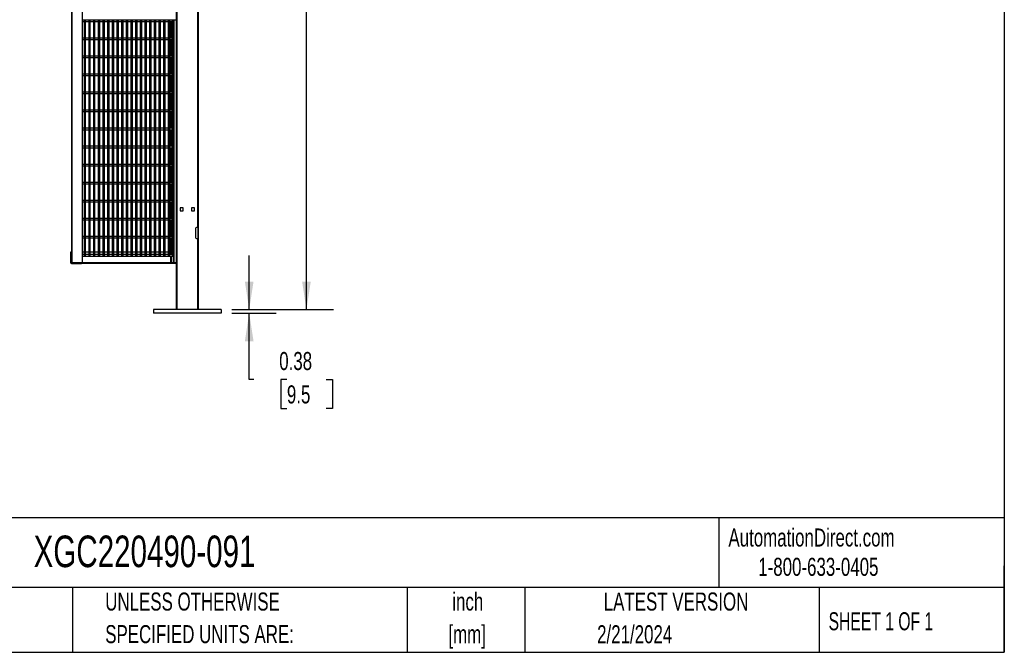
# Model space of a CAD drawing. Header units: inches. Extents: x 0.2 to 10.8, y 0.2 to 8.2.
# Tile 36 of 62: x 6.2 to 10.8, y 0.2 to 3.2. Entities that reach past the tile are written whole.
import ezdxf

# ---------------------------------------------------------------- set-up
doc = ezdxf.new("R2010")
doc.units = ezdxf.units.IN
doc.header["$MEASUREMENT"] = 0
doc.layers.add('DIMENSIONS', color=140, linetype='Continuous', lineweight=25)
doc.layers.add('TEXT', color=140, linetype='Continuous', lineweight=25)
doc.styles.add('SLDTEXTSTYLE0', font='TXT', dxfattribs={"width": 0.7})
doc.styles.add('SLDTEXTSTYLE1', font='TXT', dxfattribs={"width": 0.65})
doc.dimstyles.new('SLDDIMSTYLE2', dxfattribs={"dimtxt": 0.084961, "dimasz": 0.13, "dimexe": 0, "dimexo": 0.0625, "dimgap": 0.02124, "dimtad": 0, "dimtih": 1, "dimtoh": 1, "dimlfac": 24, "dimrnd": 1e-09, "dimzin": 12, "dimdsep": 46, "dimtxsty": 'SLDTEXTSTYLE0', "dimsah": 1, "dimcen": 0.09, "dimadec": 0, "dimazin": 3, "dimtfac": 1, "dimtofl": 0, "dimtmove": 0, "dimatfit": 3, "dimfxl": 0, "dimfrac": 2, "dimtolj": 1, "dimtzin": 12, "dimarcsym": 0})
doc.dimstyles.new('SLDDIMSTYLE3', dxfattribs={"dimtxt": 0.084961, "dimasz": 0.13, "dimexe": 0, "dimexo": 0.0625, "dimgap": 0.02124, "dimtad": 0, "dimtih": 1, "dimtoh": 1, "dimlfac": 24, "dimrnd": 1e-09, "dimdsep": 46, "dimtxsty": 'SLDTEXTSTYLE0', "dimsah": 1, "dimcen": 0.09, "dimadec": 0, "dimazin": 2, "dimtfac": 1, "dimtmove": 0, "dimatfit": 0, "dimfxl": 0, "dimfrac": 2, "dimtolj": 1, "dimtzin": 12, "dimarcsym": 0})

# ---------------------------------------------------------------- blocks, each defined once
blk = doc.blocks.new('_D_5')
at = {"layer": 'DIMENSIONS'}
for p, q in [((7.0798, 5.796), (7.6527, 5.796)), ((7.5277, 5.796), (7.5277, 3.7345)), ((7.3307, 3.5804), (7.3022, 3.5804)), ((7.3022, 3.5804), (7.3022, 3.4454)), ((7.7246, 3.5804), (7.7531, 3.5804)), ((7.7531, 3.5804), (7.7531, 3.4454)), ((7.3022, 3.4454), (7.3307, 3.4454)), ((7.5277, 1.8325), (7.5277, 3.4264)), ((7.7531, 3.4454), (7.7246, 3.4454)), ((7.184, 1.8325), (7.6527, 1.8325))]:
    blk.add_line(p, q, dxfattribs=at)
for points in [[(7.5277, 5.796), (7.5077, 5.666), (7.5477, 5.666)], [(7.5277, 1.8325), (7.5477, 1.9625), (7.5077, 1.9625)]]:
    blk.add_solid(points, dxfattribs=at)
at = {"layer": 'DIMENSIONS', "char_height": 0.08333, "attachment_point": 1, "style": 'SLDTEXTSTYLE0'}
for s, insert in [('95.13', (7.3661, 3.7068)), ('2416.2', (7.3307, 3.5528))]:
    blk.add_mtext(s, dxfattribs=dict(at, insert=insert))
blk = doc.blocks.new('_D_6')
at = {"layer": 'DIMENSIONS'}
for p, q in [((7.2635, 1.8325), (7.2635, 2.0825)), ((7.184, 1.8325), (7.3885, 1.8325)), ((7.184, 1.8169), (7.3885, 1.8169)), ((7.2635, 1.5104), (7.2635, 1.8169)), ((7.2843, 1.5104), (7.2635, 1.5104)), ((7.4375, 1.5104), (7.409, 1.5104)), ((7.409, 1.5104), (7.409, 1.3754)), ((7.6193, 1.5104), (7.6478, 1.5104)), ((7.6478, 1.5104), (7.6478, 1.3754)), ((7.409, 1.3754), (7.4375, 1.3754)), ((7.6478, 1.3754), (7.6193, 1.3754))]:
    blk.add_line(p, q, dxfattribs=at)
for points in [[(7.2635, 1.8325), (7.2835, 1.9625), (7.2435, 1.9625)], [(7.2635, 1.8169), (7.2435, 1.6869), (7.2835, 1.6869)]]:
    blk.add_solid(points, dxfattribs=at)
at = {"layer": 'DIMENSIONS', "char_height": 0.08333, "attachment_point": 1, "style": 'SLDTEXTSTYLE0'}
for s, insert in [('0.38', (7.4021, 1.6369)), ('9.5', (7.4375, 1.4828))]:
    blk.add_mtext(s, dxfattribs=dict(at, insert=insert))

msp = doc.modelspace()

# ---------------------------------------------------------------- linework, layer by layer
for p, q in [((6.93063, 1.8325), (6.93063, 5.79604)), ((7.0298, 1.8325), (7.0298, 5.79604)), ((6.44229, 5.29199), (6.44229, 2.0493)), ((6.44584, 2.04825), (6.44584, 5.29304)), ((6.49152, 5.29304), (6.49152, 2.04825)), ((6.49229, 5.29304), (6.49229, 2.04825)), ((7.0248, 3.41063), (7.0248, 2.21271)), ((6.92563, 3.40021), (6.92563, 2.20229)), ((6.49229, 3.17025), (6.49493, 3.17025)), ((6.49229, 3.16359), (6.50164, 3.16359)), ((6.49493, 3.17025), (6.49493, 3.17317)), ((6.92563, 3.17025), (6.49493, 3.17025)), ((6.50164, 3.17025), (6.50164, 2.08025)), ((6.50831, 2.08025), (6.50831, 3.17025)), ((6.50831, 3.16359), (6.52321, 3.16359)), ((6.52321, 3.17025), (6.52321, 2.08025)), ((6.52988, 2.08025), (6.52988, 3.17025)), ((6.52988, 3.16359), (6.54478, 3.16359)), ((6.54478, 3.17025), (6.54478, 2.08025)), ((6.55145, 2.08025), (6.55145, 3.17025)), ((6.55145, 3.16359), (6.56635, 3.16359)), ((6.56635, 3.17025), (6.56635, 2.08025)), ((6.57301, 2.08025), (6.57301, 3.17025)), ((6.57301, 3.16359), (6.58792, 3.16359)), ((6.58792, 3.17025), (6.58792, 2.08025)), ((6.59458, 2.08025), (6.59458, 3.17025)), ((6.59458, 3.16359), (6.60948, 3.16359)), ((6.60948, 3.17025), (6.60948, 2.08025)), ((6.61615, 2.08025), (6.61615, 3.17025)), ((6.61615, 3.16359), (6.63105, 3.16359)), ((6.63105, 3.17025), (6.63105, 2.08025)), ((6.63772, 2.08025), (6.63772, 3.17025)), ((6.63772, 3.16359), (6.65262, 3.16359)), ((6.65262, 3.17025), (6.65262, 2.08025)), ((6.65929, 2.08025), (6.65929, 3.17025)), ((6.65929, 3.16359), (6.67419, 3.16359)), ((6.67419, 3.17025), (6.67419, 2.08025)), ((6.68086, 2.08025), (6.68086, 3.17025)), ((6.68086, 3.16359), (6.69576, 3.16359)), ((6.69576, 3.17025), (6.69576, 2.08025)), ((6.70242, 2.08025), (6.70242, 3.17025)), ((6.70242, 3.16359), (6.71733, 3.16359)), ((6.71733, 3.17025), (6.71733, 2.08025)), ((6.72399, 2.08025), (6.72399, 3.17025)), ((6.72399, 3.16359), (6.73889, 3.16359)), ((6.73889, 3.17025), (6.73889, 2.08025)), ((6.74556, 2.08025), (6.74556, 3.17025)), ((6.74556, 3.16359), (6.76046, 3.16359)), ((6.76046, 3.17025), (6.76046, 2.08025)), ((6.76713, 2.08025), (6.76713, 3.17025)), ((6.76713, 3.16359), (6.78203, 3.16359)), ((6.78203, 3.17025), (6.78203, 2.08025)), ((6.7887, 2.08025), (6.7887, 3.17025)), ((6.7887, 3.16359), (6.8036, 3.16359)), ((6.8036, 3.17025), (6.8036, 2.08025)), ((6.81026, 2.08025), (6.81026, 3.17025)), ((6.81026, 3.16359), (6.82517, 3.16359)), ((6.82517, 3.17025), (6.82517, 2.08025)), ((6.83183, 2.08025), (6.83183, 3.17025)), ((6.83183, 3.16359), (6.84673, 3.16359)), ((6.84673, 3.17025), (6.84673, 2.08025)), ((6.8534, 2.08025), (6.8534, 3.17025)), ((6.8534, 3.16359), (6.8683, 3.16359)), ((6.8683, 3.17025), (6.8683, 2.08025)), ((6.87497, 2.08025), (6.87497, 3.17025)), ((6.87497, 3.16359), (6.88987, 3.16359)), ((6.88987, 3.17025), (6.88987, 2.08025)), ((6.89654, 2.08025), (6.89654, 3.17025)), ((6.89654, 3.16359), (6.90612, 3.16359)), ((6.89953, 3.16359), (6.89953, 3.08692)), ((6.90243, 3.16359), (6.90243, 3.08692)), ((6.90837, 3.17025), (6.90837, 2.08025)), ((6.91503, 2.08025), (6.91503, 3.17025)), ((6.91687, 2.04825), (6.91687, 3.17025)), ((6.50164, 3.08692), (6.49229, 3.08692)), ((6.49229, 3.08025), (6.50164, 3.08025)), ((6.52321, 3.08692), (6.50831, 3.08692)), ((6.50831, 3.08025), (6.52321, 3.08025)), ((6.54478, 3.08692), (6.52988, 3.08692)), ((6.52988, 3.08025), (6.54478, 3.08025)), ((6.56635, 3.08692), (6.55145, 3.08692)), ((6.55145, 3.08025), (6.56635, 3.08025)), ((6.58792, 3.08692), (6.57301, 3.08692)), ((6.57301, 3.08025), (6.58792, 3.08025)), ((6.60948, 3.08692), (6.59458, 3.08692)), ((6.59458, 3.08025), (6.60948, 3.08025)), ((6.63105, 3.08692), (6.61615, 3.08692)), ((6.61615, 3.08025), (6.63105, 3.08025)), ((6.65262, 3.08692), (6.63772, 3.08692)), ((6.63772, 3.08025), (6.65262, 3.08025)), ((6.67419, 3.08692), (6.65929, 3.08692)), ((6.65929, 3.08025), (6.67419, 3.08025)), ((6.69576, 3.08692), (6.68086, 3.08692)), ((6.68086, 3.08025), (6.69576, 3.08025)), ((6.71733, 3.08692), (6.70242, 3.08692)), ((6.70242, 3.08025), (6.71733, 3.08025)), ((6.73889, 3.08692), (6.72399, 3.08692)), ((6.72399, 3.08025), (6.73889, 3.08025)), ((6.76046, 3.08692), (6.74556, 3.08692)), ((6.74556, 3.08025), (6.76046, 3.08025)), ((6.78203, 3.08692), (6.76713, 3.08692)), ((6.76713, 3.08025), (6.78203, 3.08025)), ((6.8036, 3.08692), (6.7887, 3.08692)), ((6.7887, 3.08025), (6.8036, 3.08025)), ((6.82517, 3.08692), (6.81026, 3.08692)), ((6.81026, 3.08025), (6.82517, 3.08025)), ((6.84673, 3.08692), (6.83183, 3.08692)), ((6.83183, 3.08025), (6.84673, 3.08025)), ((6.8683, 3.08692), (6.8534, 3.08692)), ((6.8534, 3.08025), (6.8683, 3.08025)), ((6.88987, 3.08692), (6.87497, 3.08692)), ((6.87497, 3.08025), (6.88987, 3.08025)), ((6.90612, 3.08692), (6.89654, 3.08692)), ((6.89654, 3.08025), (6.90612, 3.08025)), ((6.89953, 3.08025), (6.89953, 3.00359)), ((6.90243, 3.08025), (6.90243, 3.00359)), ((6.50164, 3.00359), (6.49229, 3.00359)), ((6.52321, 3.00359), (6.50831, 3.00359)), ((6.54478, 3.00359), (6.52988, 3.00359)), ((6.56635, 3.00359), (6.55145, 3.00359)), ((6.58792, 3.00359), (6.57301, 3.00359)), ((6.60948, 3.00359), (6.59458, 3.00359)), ((6.63105, 3.00359), (6.61615, 3.00359)), ((6.65262, 3.00359), (6.63772, 3.00359)), ((6.67419, 3.00359), (6.65929, 3.00359)), ((6.69576, 3.00359), (6.68086, 3.00359)), ((6.71733, 3.00359), (6.70242, 3.00359)), ((6.73889, 3.00359), (6.72399, 3.00359)), ((6.76046, 3.00359), (6.74556, 3.00359)), ((6.78203, 3.00359), (6.76713, 3.00359)), ((6.8036, 3.00359), (6.7887, 3.00359)), ((6.82517, 3.00359), (6.81026, 3.00359)), ((6.84673, 3.00359), (6.83183, 3.00359)), ((6.8683, 3.00359), (6.8534, 3.00359)), ((6.88987, 3.00359), (6.87497, 3.00359)), ((6.90612, 3.00359), (6.89654, 3.00359)), ((6.49229, 2.99692), (6.50164, 2.99692)), ((6.50831, 2.99692), (6.52321, 2.99692)), ((6.52988, 2.99692), (6.54478, 2.99692)), ((6.55145, 2.99692), (6.56635, 2.99692)), ((6.57301, 2.99692), (6.58792, 2.99692)), ((6.59458, 2.99692), (6.60948, 2.99692)), ((6.61615, 2.99692), (6.63105, 2.99692)), ((6.63772, 2.99692), (6.65262, 2.99692)), ((6.65929, 2.99692), (6.67419, 2.99692)), ((6.68086, 2.99692), (6.69576, 2.99692)), ((6.70242, 2.99692), (6.71733, 2.99692)), ((6.72399, 2.99692), (6.73889, 2.99692)), ((6.74556, 2.99692), (6.76046, 2.99692)), ((6.76713, 2.99692), (6.78203, 2.99692)), ((6.7887, 2.99692), (6.8036, 2.99692)), ((6.81026, 2.99692), (6.82517, 2.99692)), ((6.83183, 2.99692), (6.84673, 2.99692)), ((6.8534, 2.99692), (6.8683, 2.99692)), ((6.87497, 2.99692), (6.88987, 2.99692)), ((6.89654, 2.99692), (6.90612, 2.99692)), ((6.89953, 2.99692), (6.89953, 2.92025)), ((6.90243, 2.99692), (6.90243, 2.92025)), ((6.50164, 2.92025), (6.49229, 2.92025)), ((6.49229, 2.91359), (6.50164, 2.91359)), ((6.52321, 2.92025), (6.50831, 2.92025)), ((6.50831, 2.91359), (6.52321, 2.91359)), ((6.54478, 2.92025), (6.52988, 2.92025)), ((6.52988, 2.91359), (6.54478, 2.91359)), ((6.56635, 2.92025), (6.55145, 2.92025)), ((6.55145, 2.91359), (6.56635, 2.91359)), ((6.58792, 2.92025), (6.57301, 2.92025)), ((6.57301, 2.91359), (6.58792, 2.91359)), ((6.60948, 2.92025), (6.59458, 2.92025)), ((6.59458, 2.91359), (6.60948, 2.91359)), ((6.63105, 2.92025), (6.61615, 2.92025)), ((6.61615, 2.91359), (6.63105, 2.91359)), ((6.65262, 2.92025), (6.63772, 2.92025)), ((6.63772, 2.91359), (6.65262, 2.91359)), ((6.67419, 2.92025), (6.65929, 2.92025)), ((6.65929, 2.91359), (6.67419, 2.91359)), ((6.69576, 2.92025), (6.68086, 2.92025)), ((6.68086, 2.91359), (6.69576, 2.91359)), ((6.71733, 2.92025), (6.70242, 2.92025)), ((6.70242, 2.91359), (6.71733, 2.91359)), ((6.73889, 2.92025), (6.72399, 2.92025)), ((6.72399, 2.91359), (6.73889, 2.91359)), ((6.76046, 2.92025), (6.74556, 2.92025)), ((6.74556, 2.91359), (6.76046, 2.91359)), ((6.78203, 2.92025), (6.76713, 2.92025)), ((6.76713, 2.91359), (6.78203, 2.91359)), ((6.8036, 2.92025), (6.7887, 2.92025)), ((6.7887, 2.91359), (6.8036, 2.91359)), ((6.82517, 2.92025), (6.81026, 2.92025)), ((6.81026, 2.91359), (6.82517, 2.91359)), ((6.84673, 2.92025), (6.83183, 2.92025)), ((6.83183, 2.91359), (6.84673, 2.91359)), ((6.8683, 2.92025), (6.8534, 2.92025)), ((6.8534, 2.91359), (6.8683, 2.91359)), ((6.88987, 2.92025), (6.87497, 2.92025)), ((6.87497, 2.91359), (6.88987, 2.91359)), ((6.90612, 2.92025), (6.89654, 2.92025)), ((6.89654, 2.91359), (6.90612, 2.91359)), ((6.89953, 2.91359), (6.89953, 2.83692)), ((6.90243, 2.91359), (6.90243, 2.83692)), ((6.50164, 2.83692), (6.49229, 2.83692)), ((6.49229, 2.83025), (6.50164, 2.83025)), ((6.52321, 2.83692), (6.50831, 2.83692)), ((6.50831, 2.83025), (6.52321, 2.83025)), ((6.54478, 2.83692), (6.52988, 2.83692)), ((6.52988, 2.83025), (6.54478, 2.83025)), ((6.56635, 2.83692), (6.55145, 2.83692)), ((6.55145, 2.83025), (6.56635, 2.83025)), ((6.58792, 2.83692), (6.57301, 2.83692)), ((6.57301, 2.83025), (6.58792, 2.83025)), ((6.60948, 2.83692), (6.59458, 2.83692)), ((6.59458, 2.83025), (6.60948, 2.83025)), ((6.63105, 2.83692), (6.61615, 2.83692)), ((6.61615, 2.83025), (6.63105, 2.83025)), ((6.65262, 2.83692), (6.63772, 2.83692)), ((6.63772, 2.83025), (6.65262, 2.83025)), ((6.67419, 2.83692), (6.65929, 2.83692)), ((6.65929, 2.83025), (6.67419, 2.83025)), ((6.69576, 2.83692), (6.68086, 2.83692)), ((6.68086, 2.83025), (6.69576, 2.83025)), ((6.71733, 2.83692), (6.70242, 2.83692)), ((6.70242, 2.83025), (6.71733, 2.83025)), ((6.73889, 2.83692), (6.72399, 2.83692)), ((6.72399, 2.83025), (6.73889, 2.83025)), ((6.76046, 2.83692), (6.74556, 2.83692)), ((6.74556, 2.83025), (6.76046, 2.83025)), ((6.78203, 2.83692), (6.76713, 2.83692)), ((6.76713, 2.83025), (6.78203, 2.83025)), ((6.8036, 2.83692), (6.7887, 2.83692)), ((6.7887, 2.83025), (6.8036, 2.83025)), ((6.82517, 2.83692), (6.81026, 2.83692)), ((6.81026, 2.83025), (6.82517, 2.83025)), ((6.84673, 2.83692), (6.83183, 2.83692)), ((6.83183, 2.83025), (6.84673, 2.83025)), ((6.8683, 2.83692), (6.8534, 2.83692)), ((6.8534, 2.83025), (6.8683, 2.83025)), ((6.88987, 2.83692), (6.87497, 2.83692)), ((6.87497, 2.83025), (6.88987, 2.83025)), ((6.90612, 2.83692), (6.89654, 2.83692)), ((6.89654, 2.83025), (6.90612, 2.83025)), ((6.89953, 2.83025), (6.89953, 2.75359)), ((6.90243, 2.83025), (6.90243, 2.75359)), ((6.50164, 2.75359), (6.49229, 2.75359)), ((6.49229, 2.74692), (6.50164, 2.74692)), ((6.52321, 2.75359), (6.50831, 2.75359)), ((6.50831, 2.74692), (6.52321, 2.74692)), ((6.54478, 2.75359), (6.52988, 2.75359)), ((6.52988, 2.74692), (6.54478, 2.74692)), ((6.56635, 2.75359), (6.55145, 2.75359)), ((6.55145, 2.74692), (6.56635, 2.74692)), ((6.58792, 2.75359), (6.57301, 2.75359)), ((6.57301, 2.74692), (6.58792, 2.74692)), ((6.60948, 2.75359), (6.59458, 2.75359)), ((6.59458, 2.74692), (6.60948, 2.74692)), ((6.63105, 2.75359), (6.61615, 2.75359)), ((6.61615, 2.74692), (6.63105, 2.74692)), ((6.65262, 2.75359), (6.63772, 2.75359)), ((6.63772, 2.74692), (6.65262, 2.74692)), ((6.67419, 2.75359), (6.65929, 2.75359)), ((6.65929, 2.74692), (6.67419, 2.74692)), ((6.69576, 2.75359), (6.68086, 2.75359)), ((6.68086, 2.74692), (6.69576, 2.74692)), ((6.71733, 2.75359), (6.70242, 2.75359)), ((6.70242, 2.74692), (6.71733, 2.74692)), ((6.73889, 2.75359), (6.72399, 2.75359)), ((6.72399, 2.74692), (6.73889, 2.74692)), ((6.76046, 2.75359), (6.74556, 2.75359)), ((6.74556, 2.74692), (6.76046, 2.74692)), ((6.78203, 2.75359), (6.76713, 2.75359)), ((6.76713, 2.74692), (6.78203, 2.74692)), ((6.8036, 2.75359), (6.7887, 2.75359)), ((6.7887, 2.74692), (6.8036, 2.74692)), ((6.82517, 2.75359), (6.81026, 2.75359)), ((6.81026, 2.74692), (6.82517, 2.74692)), ((6.84673, 2.75359), (6.83183, 2.75359)), ((6.83183, 2.74692), (6.84673, 2.74692)), ((6.8683, 2.75359), (6.8534, 2.75359)), ((6.8534, 2.74692), (6.8683, 2.74692)), ((6.88987, 2.75359), (6.87497, 2.75359)), ((6.87497, 2.74692), (6.88987, 2.74692)), ((6.90612, 2.75359), (6.89654, 2.75359)), ((6.89654, 2.74692), (6.90612, 2.74692)), ((6.89953, 2.74692), (6.89953, 2.67025)), ((6.90243, 2.74692), (6.90243, 2.67025)), ((6.50164, 2.67025), (6.49229, 2.67025)), ((6.49229, 2.66359), (6.50164, 2.66359)), ((6.52321, 2.67025), (6.50831, 2.67025)), ((6.50831, 2.66359), (6.52321, 2.66359)), ((6.54478, 2.67025), (6.52988, 2.67025)), ((6.52988, 2.66359), (6.54478, 2.66359)), ((6.56635, 2.67025), (6.55145, 2.67025)), ((6.55145, 2.66359), (6.56635, 2.66359)), ((6.58792, 2.67025), (6.57301, 2.67025)), ((6.57301, 2.66359), (6.58792, 2.66359)), ((6.60948, 2.67025), (6.59458, 2.67025)), ((6.59458, 2.66359), (6.60948, 2.66359)), ((6.63105, 2.67025), (6.61615, 2.67025)), ((6.61615, 2.66359), (6.63105, 2.66359)), ((6.65262, 2.67025), (6.63772, 2.67025)), ((6.63772, 2.66359), (6.65262, 2.66359)), ((6.67419, 2.67025), (6.65929, 2.67025)), ((6.65929, 2.66359), (6.67419, 2.66359)), ((6.69576, 2.67025), (6.68086, 2.67025)), ((6.68086, 2.66359), (6.69576, 2.66359)), ((6.71733, 2.67025), (6.70242, 2.67025)), ((6.70242, 2.66359), (6.71733, 2.66359)), ((6.73889, 2.67025), (6.72399, 2.67025)), ((6.72399, 2.66359), (6.73889, 2.66359)), ((6.76046, 2.67025), (6.74556, 2.67025)), ((6.74556, 2.66359), (6.76046, 2.66359)), ((6.78203, 2.67025), (6.76713, 2.67025)), ((6.76713, 2.66359), (6.78203, 2.66359)), ((6.8036, 2.67025), (6.7887, 2.67025)), ((6.7887, 2.66359), (6.8036, 2.66359)), ((6.82517, 2.67025), (6.81026, 2.67025)), ((6.81026, 2.66359), (6.82517, 2.66359)), ((6.84673, 2.67025), (6.83183, 2.67025)), ((6.83183, 2.66359), (6.84673, 2.66359)), ((6.8683, 2.67025), (6.8534, 2.67025)), ((6.8534, 2.66359), (6.8683, 2.66359)), ((6.88987, 2.67025), (6.87497, 2.67025)), ((6.87497, 2.66359), (6.88987, 2.66359)), ((6.90612, 2.67025), (6.89654, 2.67025)), ((6.89654, 2.66359), (6.90612, 2.66359)), ((6.89953, 2.66359), (6.89953, 2.58692)), ((6.90243, 2.66359), (6.90243, 2.58692)), ((6.50164, 2.58692), (6.49229, 2.58692)), ((6.49229, 2.58025), (6.50164, 2.58025)), ((6.52321, 2.58692), (6.50831, 2.58692)), ((6.50831, 2.58025), (6.52321, 2.58025)), ((6.54478, 2.58692), (6.52988, 2.58692)), ((6.52988, 2.58025), (6.54478, 2.58025)), ((6.56635, 2.58692), (6.55145, 2.58692)), ((6.55145, 2.58025), (6.56635, 2.58025)), ((6.58792, 2.58692), (6.57301, 2.58692)), ((6.57301, 2.58025), (6.58792, 2.58025)), ((6.60948, 2.58692), (6.59458, 2.58692)), ((6.59458, 2.58025), (6.60948, 2.58025)), ((6.63105, 2.58692), (6.61615, 2.58692)), ((6.61615, 2.58025), (6.63105, 2.58025)), ((6.65262, 2.58692), (6.63772, 2.58692)), ((6.63772, 2.58025), (6.65262, 2.58025)), ((6.67419, 2.58692), (6.65929, 2.58692)), ((6.65929, 2.58025), (6.67419, 2.58025)), ((6.69576, 2.58692), (6.68086, 2.58692)), ((6.68086, 2.58025), (6.69576, 2.58025)), ((6.71733, 2.58692), (6.70242, 2.58692)), ((6.70242, 2.58025), (6.71733, 2.58025)), ((6.73889, 2.58692), (6.72399, 2.58692)), ((6.72399, 2.58025), (6.73889, 2.58025)), ((6.76046, 2.58692), (6.74556, 2.58692)), ((6.74556, 2.58025), (6.76046, 2.58025)), ((6.78203, 2.58692), (6.76713, 2.58692)), ((6.76713, 2.58025), (6.78203, 2.58025)), ((6.8036, 2.58692), (6.7887, 2.58692)), ((6.7887, 2.58025), (6.8036, 2.58025)), ((6.82517, 2.58692), (6.81026, 2.58692)), ((6.81026, 2.58025), (6.82517, 2.58025)), ((6.84673, 2.58692), (6.83183, 2.58692)), ((6.83183, 2.58025), (6.84673, 2.58025)), ((6.8683, 2.58692), (6.8534, 2.58692)), ((6.8534, 2.58025), (6.8683, 2.58025)), ((6.88987, 2.58692), (6.87497, 2.58692)), ((6.87497, 2.58025), (6.88987, 2.58025)), ((6.90612, 2.58692), (6.89654, 2.58692)), ((6.89654, 2.58025), (6.90612, 2.58025)), ((6.89953, 2.58025), (6.89953, 2.50359)), ((6.90243, 2.58025), (6.90243, 2.50359)), ((6.50164, 2.50359), (6.49229, 2.50359)), ((6.52321, 2.50359), (6.50831, 2.50359)), ((6.54478, 2.50359), (6.52988, 2.50359)), ((6.56635, 2.50359), (6.55145, 2.50359)), ((6.58792, 2.50359), (6.57301, 2.50359)), ((6.60948, 2.50359), (6.59458, 2.50359)), ((6.63105, 2.50359), (6.61615, 2.50359)), ((6.65262, 2.50359), (6.63772, 2.50359)), ((6.67419, 2.50359), (6.65929, 2.50359)), ((6.69576, 2.50359), (6.68086, 2.50359)), ((6.71733, 2.50359), (6.70242, 2.50359)), ((6.73889, 2.50359), (6.72399, 2.50359)), ((6.76046, 2.50359), (6.74556, 2.50359)), ((6.78203, 2.50359), (6.76713, 2.50359)), ((6.8036, 2.50359), (6.7887, 2.50359)), ((6.82517, 2.50359), (6.81026, 2.50359)), ((6.84673, 2.50359), (6.83183, 2.50359)), ((6.8683, 2.50359), (6.8534, 2.50359)), ((6.88987, 2.50359), (6.87497, 2.50359)), ((6.90612, 2.50359), (6.89654, 2.50359)), ((6.49229, 2.49692), (6.50164, 2.49692)), ((6.50831, 2.49692), (6.52321, 2.49692)), ((6.52988, 2.49692), (6.54478, 2.49692)), ((6.55145, 2.49692), (6.56635, 2.49692)), ((6.57301, 2.49692), (6.58792, 2.49692)), ((6.59458, 2.49692), (6.60948, 2.49692)), ((6.61615, 2.49692), (6.63105, 2.49692)), ((6.63772, 2.49692), (6.65262, 2.49692)), ((6.65929, 2.49692), (6.67419, 2.49692)), ((6.68086, 2.49692), (6.69576, 2.49692)), ((6.70242, 2.49692), (6.71733, 2.49692)), ((6.72399, 2.49692), (6.73889, 2.49692)), ((6.74556, 2.49692), (6.76046, 2.49692)), ((6.76713, 2.49692), (6.78203, 2.49692)), ((6.7887, 2.49692), (6.8036, 2.49692)), ((6.81026, 2.49692), (6.82517, 2.49692)), ((6.83183, 2.49692), (6.84673, 2.49692)), ((6.8534, 2.49692), (6.8683, 2.49692)), ((6.87497, 2.49692), (6.88987, 2.49692)), ((6.89654, 2.49692), (6.90612, 2.49692)), ((6.89953, 2.49692), (6.89953, 2.42025)), ((6.90243, 2.49692), (6.90243, 2.42025)), ((6.50164, 2.42025), (6.49229, 2.42025)), ((6.49229, 2.41359), (6.50164, 2.41359)), ((6.52321, 2.42025), (6.50831, 2.42025)), ((6.50831, 2.41359), (6.52321, 2.41359)), ((6.54478, 2.42025), (6.52988, 2.42025)), ((6.52988, 2.41359), (6.54478, 2.41359)), ((6.56635, 2.42025), (6.55145, 2.42025)), ((6.55145, 2.41359), (6.56635, 2.41359)), ((6.58792, 2.42025), (6.57301, 2.42025)), ((6.57301, 2.41359), (6.58792, 2.41359)), ((6.60948, 2.42025), (6.59458, 2.42025)), ((6.59458, 2.41359), (6.60948, 2.41359)), ((6.63105, 2.42025), (6.61615, 2.42025)), ((6.61615, 2.41359), (6.63105, 2.41359)), ((6.65262, 2.42025), (6.63772, 2.42025)), ((6.63772, 2.41359), (6.65262, 2.41359)), ((6.67419, 2.42025), (6.65929, 2.42025)), ((6.65929, 2.41359), (6.67419, 2.41359)), ((6.69576, 2.42025), (6.68086, 2.42025)), ((6.68086, 2.41359), (6.69576, 2.41359)), ((6.71733, 2.42025), (6.70242, 2.42025)), ((6.70242, 2.41359), (6.71733, 2.41359)), ((6.73889, 2.42025), (6.72399, 2.42025)), ((6.72399, 2.41359), (6.73889, 2.41359)), ((6.76046, 2.42025), (6.74556, 2.42025)), ((6.74556, 2.41359), (6.76046, 2.41359)), ((6.78203, 2.42025), (6.76713, 2.42025)), ((6.76713, 2.41359), (6.78203, 2.41359)), ((6.8036, 2.42025), (6.7887, 2.42025)), ((6.7887, 2.41359), (6.8036, 2.41359)), ((6.82517, 2.42025), (6.81026, 2.42025)), ((6.81026, 2.41359), (6.82517, 2.41359)), ((6.84673, 2.42025), (6.83183, 2.42025)), ((6.83183, 2.41359), (6.84673, 2.41359)), ((6.8683, 2.42025), (6.8534, 2.42025)), ((6.8534, 2.41359), (6.8683, 2.41359)), ((6.88987, 2.42025), (6.87497, 2.42025)), ((6.87497, 2.41359), (6.88987, 2.41359)), ((6.90612, 2.42025), (6.89654, 2.42025)), ((6.89654, 2.41359), (6.90612, 2.41359)), ((6.89953, 2.41359), (6.89953, 2.33692)), ((6.90243, 2.41359), (6.90243, 2.33692)), ((6.50164, 2.33692), (6.49229, 2.33692)), ((6.49229, 2.33025), (6.50164, 2.33025)), ((6.52321, 2.33692), (6.50831, 2.33692)), ((6.50831, 2.33025), (6.52321, 2.33025)), ((6.54478, 2.33692), (6.52988, 2.33692)), ((6.52988, 2.33025), (6.54478, 2.33025)), ((6.56635, 2.33692), (6.55145, 2.33692)), ((6.55145, 2.33025), (6.56635, 2.33025)), ((6.58792, 2.33692), (6.57301, 2.33692)), ((6.57301, 2.33025), (6.58792, 2.33025)), ((6.60948, 2.33692), (6.59458, 2.33692)), ((6.59458, 2.33025), (6.60948, 2.33025)), ((6.63105, 2.33692), (6.61615, 2.33692)), ((6.61615, 2.33025), (6.63105, 2.33025)), ((6.65262, 2.33692), (6.63772, 2.33692)), ((6.63772, 2.33025), (6.65262, 2.33025)), ((6.67419, 2.33692), (6.65929, 2.33692)), ((6.65929, 2.33025), (6.67419, 2.33025)), ((6.69576, 2.33692), (6.68086, 2.33692)), ((6.68086, 2.33025), (6.69576, 2.33025)), ((6.71733, 2.33692), (6.70242, 2.33692)), ((6.70242, 2.33025), (6.71733, 2.33025)), ((6.73889, 2.33692), (6.72399, 2.33692)), ((6.72399, 2.33025), (6.73889, 2.33025)), ((6.76046, 2.33692), (6.74556, 2.33692)), ((6.74556, 2.33025), (6.76046, 2.33025)), ((6.78203, 2.33692), (6.76713, 2.33692)), ((6.76713, 2.33025), (6.78203, 2.33025)), ((6.8036, 2.33692), (6.7887, 2.33692)), ((6.7887, 2.33025), (6.8036, 2.33025)), ((6.82517, 2.33692), (6.81026, 2.33692)), ((6.81026, 2.33025), (6.82517, 2.33025)), ((6.84673, 2.33692), (6.83183, 2.33692)), ((6.83183, 2.33025), (6.84673, 2.33025)), ((6.8683, 2.33692), (6.8534, 2.33692)), ((6.8534, 2.33025), (6.8683, 2.33025)), ((6.88987, 2.33692), (6.87497, 2.33692)), ((6.87497, 2.33025), (6.88987, 2.33025)), ((6.90612, 2.33692), (6.89654, 2.33692)), ((6.89654, 2.33025), (6.90612, 2.33025)), ((6.89953, 2.33025), (6.89953, 2.25359)), ((6.90243, 2.33025), (6.90243, 2.25359)), ((6.95883, 2.30321), (6.94451, 2.30321)), ((6.94451, 2.30321), (6.94451, 2.28888)), ((6.94451, 2.28888), (6.95883, 2.28888)), ((6.95883, 2.28888), (6.95883, 2.30321)), ((6.99659, 2.30321), (6.99659, 2.28888)), ((7.01092, 2.30321), (6.99659, 2.30321)), ((6.99659, 2.28888), (7.01092, 2.28888)), ((7.01092, 2.28888), (7.01092, 2.30321)), ((6.50164, 2.25359), (6.49229, 2.25359)), ((6.49229, 2.24692), (6.50164, 2.24692)), ((6.52321, 2.25359), (6.50831, 2.25359)), ((6.50831, 2.24692), (6.52321, 2.24692)), ((6.54478, 2.25359), (6.52988, 2.25359)), ((6.52988, 2.24692), (6.54478, 2.24692)), ((6.56635, 2.25359), (6.55145, 2.25359)), ((6.55145, 2.24692), (6.56635, 2.24692)), ((6.58792, 2.25359), (6.57301, 2.25359)), ((6.57301, 2.24692), (6.58792, 2.24692)), ((6.60948, 2.25359), (6.59458, 2.25359)), ((6.59458, 2.24692), (6.60948, 2.24692)), ((6.63105, 2.25359), (6.61615, 2.25359)), ((6.61615, 2.24692), (6.63105, 2.24692)), ((6.65262, 2.25359), (6.63772, 2.25359)), ((6.63772, 2.24692), (6.65262, 2.24692)), ((6.67419, 2.25359), (6.65929, 2.25359)), ((6.65929, 2.24692), (6.67419, 2.24692)), ((6.69576, 2.25359), (6.68086, 2.25359)), ((6.68086, 2.24692), (6.69576, 2.24692)), ((6.71733, 2.25359), (6.70242, 2.25359)), ((6.70242, 2.24692), (6.71733, 2.24692)), ((6.73889, 2.25359), (6.72399, 2.25359)), ((6.72399, 2.24692), (6.73889, 2.24692)), ((6.76046, 2.25359), (6.74556, 2.25359)), ((6.74556, 2.24692), (6.76046, 2.24692)), ((6.78203, 2.25359), (6.76713, 2.25359)), ((6.76713, 2.24692), (6.78203, 2.24692)), ((6.8036, 2.25359), (6.7887, 2.25359)), ((6.7887, 2.24692), (6.8036, 2.24692)), ((6.82517, 2.25359), (6.81026, 2.25359)), ((6.81026, 2.24692), (6.82517, 2.24692)), ((6.84673, 2.25359), (6.83183, 2.25359)), ((6.83183, 2.24692), (6.84673, 2.24692)), ((6.8683, 2.25359), (6.8534, 2.25359)), ((6.8534, 2.24692), (6.8683, 2.24692)), ((6.88987, 2.25359), (6.87497, 2.25359)), ((6.87497, 2.24692), (6.88987, 2.24692)), ((6.90612, 2.25359), (6.89654, 2.25359)), ((6.89654, 2.24692), (6.90612, 2.24692)), ((6.89953, 2.24692), (6.89953, 2.17025)), ((6.90243, 2.24692), (6.90243, 2.17025)), ((6.92563, 2.20229), (6.9257, 2.20229)), ((6.92563, 2.20229), (6.92563, 2.19688)), ((6.92563, 2.19688), (6.92563, 2.15563)), ((6.9257, 2.19688), (6.92563, 2.19688)), ((6.9257, 2.20229), (6.9257, 2.15021)), ((7.0148, 2.20729), (7.0148, 2.16604)), ((7.0248, 2.21271), (7.02021, 2.21271)), ((7.0248, 2.21271), (7.02563, 2.21271)), ((7.02563, 2.21271), (7.02563, 2.16063)), ((6.50164, 2.17025), (6.49229, 2.17025)), ((6.49229, 2.16359), (6.50164, 2.16359)), ((6.52321, 2.17025), (6.50831, 2.17025)), ((6.50831, 2.16359), (6.52321, 2.16359)), ((6.54478, 2.17025), (6.52988, 2.17025)), ((6.52988, 2.16359), (6.54478, 2.16359)), ((6.56635, 2.17025), (6.55145, 2.17025)), ((6.55145, 2.16359), (6.56635, 2.16359)), ((6.58792, 2.17025), (6.57301, 2.17025)), ((6.57301, 2.16359), (6.58792, 2.16359)), ((6.60948, 2.17025), (6.59458, 2.17025)), ((6.59458, 2.16359), (6.60948, 2.16359)), ((6.63105, 2.17025), (6.61615, 2.17025)), ((6.61615, 2.16359), (6.63105, 2.16359)), ((6.65262, 2.17025), (6.63772, 2.17025)), ((6.63772, 2.16359), (6.65262, 2.16359)), ((6.67419, 2.17025), (6.65929, 2.17025)), ((6.65929, 2.16359), (6.67419, 2.16359)), ((6.69576, 2.17025), (6.68086, 2.17025)), ((6.68086, 2.16359), (6.69576, 2.16359)), ((6.71733, 2.17025), (6.70242, 2.17025)), ((6.70242, 2.16359), (6.71733, 2.16359)), ((6.73889, 2.17025), (6.72399, 2.17025)), ((6.72399, 2.16359), (6.73889, 2.16359)), ((6.76046, 2.17025), (6.74556, 2.17025)), ((6.74556, 2.16359), (6.76046, 2.16359)), ((6.78203, 2.17025), (6.76713, 2.17025)), ((6.76713, 2.16359), (6.78203, 2.16359)), ((6.8036, 2.17025), (6.7887, 2.17025)), ((6.7887, 2.16359), (6.8036, 2.16359)), ((6.82517, 2.17025), (6.81026, 2.17025)), ((6.81026, 2.16359), (6.82517, 2.16359)), ((6.84673, 2.17025), (6.83183, 2.17025)), ((6.83183, 2.16359), (6.84673, 2.16359)), ((6.8683, 2.17025), (6.8534, 2.17025)), ((6.8534, 2.16359), (6.8683, 2.16359)), ((6.88987, 2.17025), (6.87497, 2.17025)), ((6.87497, 2.16359), (6.88987, 2.16359)), ((6.90612, 2.17025), (6.89654, 2.17025)), ((6.89654, 2.16359), (6.90612, 2.16359)), ((6.89953, 2.16359), (6.89953, 2.08692)), ((6.90243, 2.16359), (6.90243, 2.08692)), ((6.92563, 2.15563), (6.92563, 2.15021)), ((6.92563, 2.15563), (6.9257, 2.15563)), ((6.92563, 2.15021), (6.92563, 1.8325)), ((6.9257, 2.15021), (6.92563, 2.15021)), ((7.02021, 2.16063), (7.0248, 2.16063)), ((7.0248, 2.16063), (7.0248, 1.8325)), ((7.02563, 2.16063), (7.0248, 2.16063)), ((6.43831, 2.09734), (6.43831, 2.05005)), ((6.44121, 2.09734), (6.43831, 2.09734)), ((6.44121, 2.05005), (6.44121, 2.09734)), ((6.44229, 2.09734), (6.44121, 2.09734)), ((6.50164, 2.09734), (6.49229, 2.09734)), ((6.52321, 2.09734), (6.50831, 2.09734)), ((6.54478, 2.09734), (6.52988, 2.09734)), ((6.56635, 2.09734), (6.55145, 2.09734)), ((6.58792, 2.09734), (6.57301, 2.09734)), ((6.60948, 2.09734), (6.59458, 2.09734)), ((6.63105, 2.09734), (6.61615, 2.09734)), ((6.65262, 2.09734), (6.63772, 2.09734)), ((6.67419, 2.09734), (6.65929, 2.09734)), ((6.69576, 2.09734), (6.68086, 2.09734)), ((6.71733, 2.09734), (6.70242, 2.09734)), ((6.73889, 2.09734), (6.72399, 2.09734)), ((6.76046, 2.09734), (6.74556, 2.09734)), ((6.78203, 2.09734), (6.76713, 2.09734)), ((6.8036, 2.09734), (6.7887, 2.09734)), ((6.82517, 2.09734), (6.81026, 2.09734)), ((6.84673, 2.09734), (6.83183, 2.09734)), ((6.8683, 2.09734), (6.8534, 2.09734)), ((6.88987, 2.09734), (6.87497, 2.09734)), ((6.89953, 2.09734), (6.89654, 2.09734)), ((6.44121, 2.05005), (6.44229, 2.05005)), ((6.48862, 2.04825), (6.44295, 2.04825)), ((6.49152, 2.04825), (6.44584, 2.04825)), ((6.48862, 2.04525), (6.48862, 2.04825)), ((6.49152, 2.04825), (6.49229, 2.04825)), ((6.50164, 2.08692), (6.49229, 2.08692)), ((6.49229, 2.08025), (6.50164, 2.08025)), ((6.49229, 2.05005), (6.89953, 2.05005)), ((6.92563, 2.04825), (6.49229, 2.04825)), ((6.50164, 2.08025), (6.5082, 2.08025)), ((6.5082, 2.08025), (6.50831, 2.08025)), ((6.52321, 2.08692), (6.50831, 2.08692)), ((6.50831, 2.08025), (6.52321, 2.08025)), ((6.52321, 2.08025), (6.52976, 2.08025)), ((6.52976, 2.08025), (6.52988, 2.08025)), ((6.54478, 2.08692), (6.52988, 2.08692)), ((6.52988, 2.08025), (6.54478, 2.08025)), ((6.54478, 2.08025), (6.55133, 2.08025)), ((6.55133, 2.08025), (6.55145, 2.08025)), ((6.56635, 2.08692), (6.55145, 2.08692)), ((6.55145, 2.08025), (6.56635, 2.08025)), ((6.56635, 2.08025), (6.5729, 2.08025)), ((6.5729, 2.08025), (6.57301, 2.08025)), ((6.58792, 2.08692), (6.57301, 2.08692)), ((6.57301, 2.08025), (6.58792, 2.08025)), ((6.58792, 2.08025), (6.59447, 2.08025)), ((6.59447, 2.08025), (6.59458, 2.08025)), ((6.60948, 2.08692), (6.59458, 2.08692)), ((6.59458, 2.08025), (6.60948, 2.08025)), ((6.60948, 2.08025), (6.61604, 2.08025)), ((6.61604, 2.08025), (6.61615, 2.08025)), ((6.63105, 2.08692), (6.61615, 2.08692)), ((6.61615, 2.08025), (6.63105, 2.08025)), ((6.63105, 2.08025), (6.63761, 2.08025)), ((6.63761, 2.08025), (6.63772, 2.08025)), ((6.65262, 2.08692), (6.63772, 2.08692)), ((6.63772, 2.08025), (6.65262, 2.08025)), ((6.65262, 2.08025), (6.65917, 2.08025)), ((6.65917, 2.08025), (6.65929, 2.08025)), ((6.67419, 2.08692), (6.65929, 2.08692)), ((6.65929, 2.08025), (6.67419, 2.08025)), ((6.67419, 2.08025), (6.68074, 2.08025)), ((6.68074, 2.08025), (6.68086, 2.08025)), ((6.69576, 2.08692), (6.68086, 2.08692)), ((6.68086, 2.08025), (6.69576, 2.08025)), ((6.69576, 2.08025), (6.70231, 2.08025)), ((6.70231, 2.08025), (6.70242, 2.08025)), ((6.71733, 2.08692), (6.70242, 2.08692)), ((6.70242, 2.08025), (6.71733, 2.08025)), ((6.71733, 2.08025), (6.72388, 2.08025)), ((6.72388, 2.08025), (6.72399, 2.08025)), ((6.73889, 2.08692), (6.72399, 2.08692)), ((6.72399, 2.08025), (6.73889, 2.08025)), ((6.73889, 2.08025), (6.74545, 2.08025)), ((6.74545, 2.08025), (6.74556, 2.08025)), ((6.76046, 2.08692), (6.74556, 2.08692)), ((6.74556, 2.08025), (6.76046, 2.08025)), ((6.76046, 2.08025), (6.76701, 2.08025)), ((6.76701, 2.08025), (6.76713, 2.08025)), ((6.78203, 2.08692), (6.76713, 2.08692)), ((6.76713, 2.08025), (6.78203, 2.08025)), ((6.78203, 2.08025), (6.78858, 2.08025)), ((6.78858, 2.08025), (6.7887, 2.08025)), ((6.8036, 2.08692), (6.7887, 2.08692)), ((6.7887, 2.08025), (6.8036, 2.08025)), ((6.8036, 2.08025), (6.81015, 2.08025)), ((6.81015, 2.08025), (6.81026, 2.08025)), ((6.82517, 2.08692), (6.81026, 2.08692)), ((6.81026, 2.08025), (6.82517, 2.08025)), ((6.82517, 2.08025), (6.83172, 2.08025)), ((6.83172, 2.08025), (6.83183, 2.08025)), ((6.84673, 2.08692), (6.83183, 2.08692)), ((6.83183, 2.08025), (6.84673, 2.08025)), ((6.84673, 2.08025), (6.85329, 2.08025)), ((6.85329, 2.08025), (6.8534, 2.08025)), ((6.8683, 2.08692), (6.8534, 2.08692)), ((6.8534, 2.08025), (6.8683, 2.08025)), ((6.8683, 2.08025), (6.87486, 2.08025)), ((6.87486, 2.08025), (6.87497, 2.08025)), ((6.88987, 2.08692), (6.87497, 2.08692)), ((6.87497, 2.08025), (6.88987, 2.08025)), ((6.88987, 2.08025), (6.89642, 2.08025)), ((6.89642, 2.08025), (6.89654, 2.08025)), ((6.90612, 2.08692), (6.89654, 2.08692)), ((6.89654, 2.08025), (6.90612, 2.08025)), ((6.89953, 2.08025), (6.89953, 2.05005)), ((6.90243, 2.08025), (6.90243, 2.04825)), ((6.90837, 2.08025), (6.91492, 2.08025)), ((6.91467, 2.04825), (6.91467, 2.08025)), ((6.91492, 2.08025), (6.91503, 2.08025)), ((6.44295, 2.04525), (6.48862, 2.04525)), ((6.92563, 2.04525), (6.48862, 2.04525)), ((6.82146, 1.8325), (6.82146, 1.81688)), ((7.13396, 1.8325), (6.82146, 1.8325)), ((7.13396, 1.8325), (7.13396, 1.81688)), ((7.13396, 1.81688), (6.82146, 1.81688))]:
    msp.add_line(p, q)
at = {"flags": 128}
for points in [[(6.90837, 3.16931), (6.90735, 3.17), (6.90612, 3.17025)], [(6.90612, 3.16359), (6.90735, 3.16384), (6.90837, 3.16453)], [(6.90837, 3.08598), (6.90735, 3.08667), (6.90612, 3.08692)], [(6.90612, 3.08025), (6.90735, 3.08051), (6.90837, 3.0812)], [(6.90837, 3.00264), (6.90735, 3.00333), (6.90612, 3.00359)], [(6.90612, 2.99692), (6.90735, 2.99717), (6.90837, 2.99786)], [(6.90837, 2.91931), (6.90735, 2.92), (6.90612, 2.92025)], [(6.90612, 2.91359), (6.90735, 2.91384), (6.90837, 2.91453)], [(6.90837, 2.83598), (6.90735, 2.83667), (6.90612, 2.83692)], [(6.90612, 2.83025), (6.90735, 2.83051), (6.90837, 2.8312)], [(6.90837, 2.75264), (6.90735, 2.75333), (6.90612, 2.75359)], [(6.90612, 2.74692), (6.90735, 2.74717), (6.90837, 2.74786)], [(6.90837, 2.66931), (6.90735, 2.67), (6.90612, 2.67025)], [(6.90612, 2.66359), (6.90735, 2.66384), (6.90837, 2.66453)], [(6.90837, 2.58598), (6.90735, 2.58667), (6.90612, 2.58692)], [(6.90612, 2.58025), (6.90735, 2.58051), (6.90837, 2.5812)], [(6.90837, 2.50264), (6.90735, 2.50333), (6.90612, 2.50359)], [(6.90612, 2.49692), (6.90735, 2.49717), (6.90837, 2.49786)], [(6.90837, 2.41931), (6.90735, 2.42), (6.90612, 2.42025)], [(6.90612, 2.41359), (6.90735, 2.41384), (6.90837, 2.41453)], [(6.90837, 2.33598), (6.90735, 2.33667), (6.90612, 2.33692)], [(6.90612, 2.33025), (6.90735, 2.33051), (6.90837, 2.3312)], [(6.90837, 2.25264), (6.90735, 2.25333), (6.90612, 2.25359)], [(6.90612, 2.24692), (6.90735, 2.24717), (6.90837, 2.24786)], [(6.90837, 2.16931), (6.90735, 2.17), (6.90612, 2.17025)], [(6.90612, 2.16359), (6.90735, 2.16384), (6.90837, 2.16453)], [(6.90837, 2.08598), (6.90735, 2.08667), (6.90612, 2.08692)], [(6.90612, 2.08025), (6.90735, 2.08051), (6.90837, 2.0812)]]:
    msp.add_lwpolyline(points, dxfattribs=at)
for centre, radius, start, end in [((7.02021, 2.20729), 0.00542, 90, 180), ((7.02021, 2.16604), 0.00542, 180, 270), ((6.44303, 2.04997), 0.00472, 179.02424, 268.98981), ((6.44298, 2.05002), 0.00177, 179.02424, 268.98981)]:
    msp.add_arc(centre, radius, start, end)
at = {"layer": 'TEXT'}
for p, q in [((10.75, 8.25), (10.75, 0.25)), ((10.75, 0.87111), (0.25, 0.87111)), ((9.4321, 0.87111), (9.4321, 0.55)), ((10.75, 0.25), (10.75, 0.65)), ((10.75, 0.55), (0.25, 0.55)), ((6.44804, 0.55), (6.44804, 0.25)), ((7.99308, 0.55), (7.99308, 0.25)), ((8.53591, 0.55), (8.53591, 0.25)), ((9.89562, 0.55), (9.89562, 0.25)), ((0.25, 0.25), (10.75, 0.25))]:
    msp.add_line(p, q, dxfattribs=at)

# ---------------------------------------------------------------- texts
at = {"color": 179, "linetype": 'Continuous', "lineweight": 18, "char_height": 0.0833333, "attachment_point": 1, "style": 'SLDTEXTSTYLE0'}
for s, insert in [('AutomationDirect.com', (9.47618, 0.82191)), ('1-800-633-0405', (9.61384, 0.6865))]:
    msp.add_mtext(s, dxfattribs=dict(at, insert=insert))
at = {"layer": 'TEXT'}
for s, insert, char_height, attachment_point, style in [('XGC220490-091', (6.26802, 0.78918), 0.1458333, 1, 'SLDTEXTSTYLE0'), ('UNLESS OTHERWISE', (6.59874, 0.52614), 0.0833333, 1, 'SLDTEXTSTYLE0'), ('inch', (8.2726, 0.52604), 0.083333, 2, 'SLDTEXTSTYLE0'), ('LATEST VERSION', (9.23434, 0.52614), 0.0833333, 2, 'SLDTEXTSTYLE0'), ('SHEET 1 OF 1', (9.93863, 0.4351), 0.0833333, 1, 'SLDTEXTSTYLE1'), ('SPECIFIED UNITS ARE:', (6.59874, 0.37566), 0.0833333, 1, 'SLDTEXTSTYLE0'), ('[mm]', (8.2698, 0.37555), 0.083333, 2, 'SLDTEXTSTYLE0'), ('2/21/2024', (9.04337, 0.3751), 0.083333, 2, 'SLDTEXTSTYLE0')]:
    msp.add_mtext(s, dxfattribs=dict(at, insert=insert, char_height=char_height, attachment_point=attachment_point, style=style))

# ---------------------------------------------------------------- dimensions: what is measured, and where the dimension line sits
at = {"layer": 'DIMENSIONS'}
for base, p1, p2, dimstyle, picture, middle in [((7.52766, 5.79604), (7.13396, 1.8325), (7.0298, 5.79604), 'SLDDIMSTYLE2', '_D_5', (7.52766, 3.58041)), ((7.263456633, 1.8168779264), (7.1339619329, 1.8325029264), (7.1339619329, 1.8168779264), 'SLDDIMSTYLE3', '_D_6', (7.263456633, 1.5104233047))]:
    dim = msp.add_linear_dim(base=base, p1=p1, p2=p2, angle=90, dimstyle=dimstyle, dxfattribs=at)
    dim.commit()
    dim.dimension.update_dxf_attribs({"geometry": picture, "text_midpoint": middle, "dimtype": 160})

doc.saveas('drawing.dxf')
